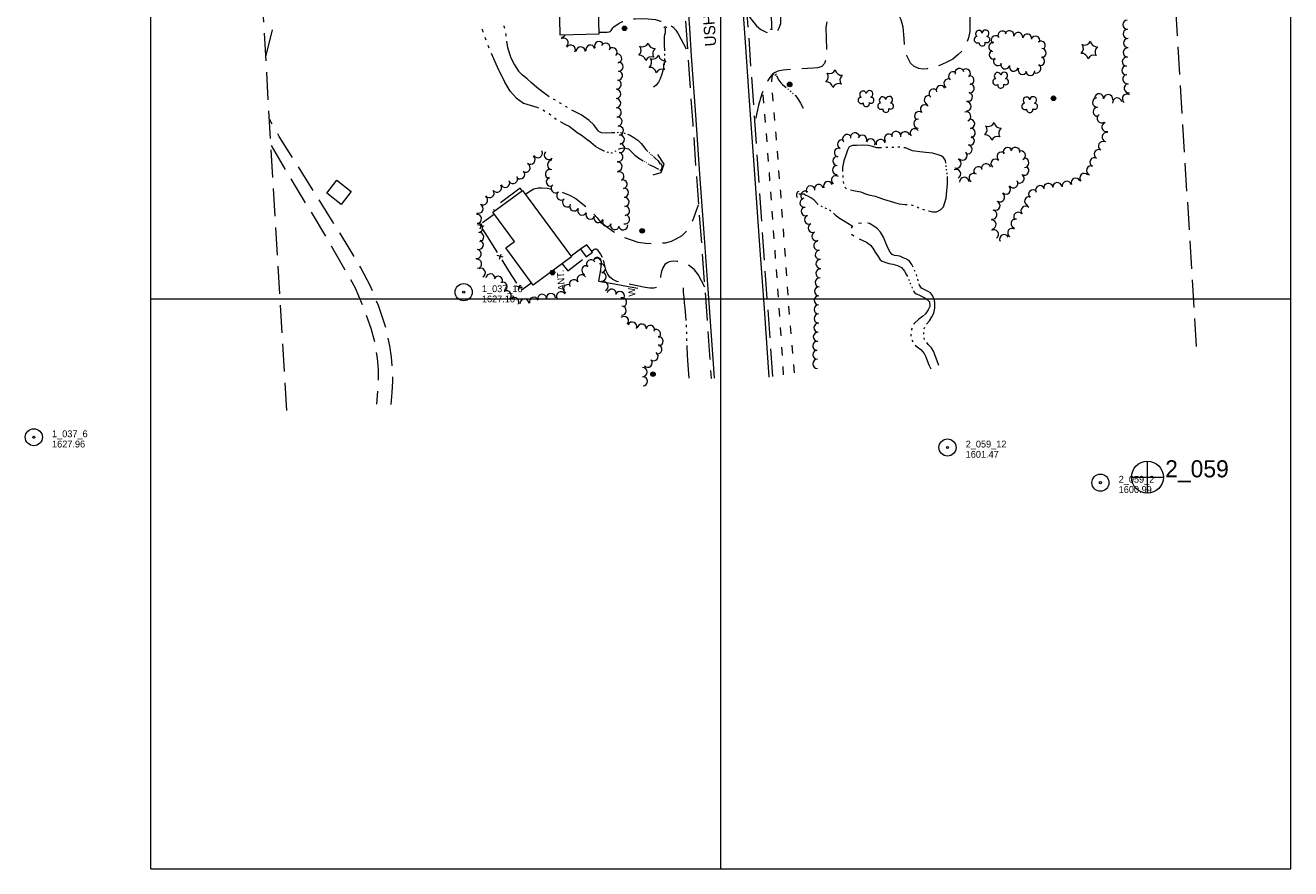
# Model space of a CAD drawing. Header units: feet. Extents: x 387890 to 389858, y 106000 to 107500.
# Tile 1 of 4: x 387890 to 389000, y 106000 to 106740. Entities that reach past the tile are written whole.
import ezdxf
from ezdxf.enums import TextEntityAlignment as Align

# ---------------------------------------------------------------- set-up
doc = ezdxf.new("R2010")
doc.units = ezdxf.units.FT
doc.header["$MEASUREMENT"] = 0
for name, pattern in [('DGN Style 3', [34.137082, 24.38363, -9.753452]), ('DGN Style 5', [17.068541, 7.315089, -9.753452]), ('DGN Style 6', [46.377664, 0.024384, -9.753452, 17.068541, -9.753452, 0.024384, -9.753452])]:
    doc.linetypes.add(name, pattern=pattern)
for name, color, linetype, lineweight in [('E_DWY', 73, 'DGN Style 3', 0), ('E_LAND_Vegetation', 21, 'Continuous', 0), ('E_MAP_GridLines', 251, 'Continuous', 0), ('E_MAP_Limits', 21, 'DGN Style 3', 0), ('E_MAP_PassPoints', 40, 'Continuous', 0), ('E_MISCPROP', 40, 'Continuous', 0), ('E_MISCPROP_HvyDash', 54, 'DGN Style 3', 13), ('E_MISCPROP_HvyLine', 54, 'Continuous', 13), ('E_MISCPROP_Railing', 40, 'Continuous', 0), ('E_PATH_Sidewalk', 73, 'DGN Style 5', 0), ('E_RDWY', 40, 'Continuous', 13), ('E_RDWY_Gravel', 40, 'DGN Style 3', 13), ('E_RDWY_Name', 221, 'Continuous', 0), ('E_WTR', 251, 'DGN Style 6', 0)]:
    doc.layers.add(name, color=color, linetype=linetype, lineweight=lineweight)
doc.styles.add('Style-IGR_FONT_0', font='IGR_FONT_0.shx')

# ---------------------------------------------------------------- blocks, each defined once
blk = doc.blocks.new('PP')
at = {"layer": 'E_MAP_PassPoints', "color": 40, "linetype": 'Continuous', "lineweight": 0}
for radius in [7.5, 0.96]:
    blk.add_circle((0, 0), radius, dxfattribs=at)
blk = doc.blocks.new('PHOTOC')
at = {"layer": 'E_MAP_Limits', "color": 73, "linetype": 'Continuous', "lineweight": 0}
for p, q in [((0.1, 14.1), (0.1, -13.8)), ((-13.8, 0), (14.1, 0))]:
    blk.add_line(p, q, dxfattribs=at)
blk.add_circle((0.2, 0), 14, dxfattribs=at)
blk = doc.blocks.new('WAL')
at = {"layer": 'E_MISCPROP_Railing', "color": 40, "linetype": 'Continuous', "lineweight": 0, "style": 'Style-IGR_FONT_0'}
blk.add_text('W', height=6, rotation=359.9999, dxfattribs=at).set_placement((-2.3, -0.3), align=Align.MIDDLE_LEFT)
blk = doc.blocks.new('CULVRT')
at = {"layer": 'E_MISCPROP_Railing', "color": 40, "linetype": 'Continuous', "lineweight": 0}
blk.add_arc((10, 7.5), 12.5, 216.8797, 323.1192, dxfattribs=at)
blk = doc.blocks.new('CULVRT_1')
at = {"layer": 'E_MISCPROP_Railing', "color": 40, "linetype": 'Continuous', "lineweight": 0}
blk.add_arc((10, 7.5), 12.5, 216.8791, 323.1187, dxfattribs=at)
blk = doc.blocks.new('CULVRT_2')
at = {"layer": 'E_MISCPROP_Railing', "color": 40, "linetype": 'Continuous', "lineweight": 0}
blk.add_arc((10, 8), 12.5, 216.881, 323.1205, dxfattribs=at)
blk = doc.blocks.new('CULVRT_3')
at = {"layer": 'E_MISCPROP_Railing', "color": 40, "linetype": 'Continuous', "lineweight": 0}
blk.add_arc((10, 8), 12.5, 216.8804, 323.1199, dxfattribs=at)
blk = doc.blocks.new('CULVRT_5')
at = {"layer": 'E_MISCPROP_Railing', "color": 40, "linetype": 'Continuous', "lineweight": 0}
blk.add_arc((10, 7.5), 12.5, 216.88023, 323.1198, dxfattribs=at)
blk = doc.blocks.new('POLE')
at = {"layer": 'E_MISCPROP', "color": 20, "linetype": 'Continuous', "lineweight": 0}
for radius in [2.02, 1.52, 1.01, 0.502]:
    blk.add_circle((0, 0), radius, dxfattribs=at)
blk = doc.blocks.new('ANT')
at = {"layer": 'E_MISCPROP', "color": 20, "linetype": 'Continuous', "lineweight": 0, "style": 'Style-IGR_FONT_0'}
blk.add_text('ANT.', height=6, rotation=359.9999, dxfattribs=at).set_placement((0.6, 2.6), align=Align.MIDDLE_LEFT)
blk = doc.blocks.new('POLE_1')
at = {"layer": 'E_MISCPROP', "color": 20, "linetype": 'Continuous', "lineweight": 0}
for radius in [2.02, 1.52, 1.01, 0.502]:
    blk.add_circle((0, 0), radius, dxfattribs=at)
blk = doc.blocks.new('PINEL')
at = {"layer": 'E_LAND_Vegetation', "color": 93, "linetype": 'Continuous', "lineweight": 0}
for centre, start, end in [((-8.1, 7.3), 275.2112, 0.9761), ((-10.4, -3.4), 335.2112, 60.9761), ((2.3, 10.7), 215.2112, 300.9761), ((10.4, 3.4), 155.2112, 240.9761), ((-2.3, -10.7), 35.2112, 120.9761), ((8.1, -7.3), 95.2112, 180.9761)]:
    blk.add_arc(centre, 5.72, start, end, dxfattribs=at)
blk = doc.blocks.new('TREE')
at = {"layer": 'E_LAND_Vegetation', "color": 93, "linetype": 'Continuous', "lineweight": 0}
for centre, radius, start, end in [((-4.5, 0.2), 2.78, 78.0715, 279.0825), ((-1.5, 4.3), 2.78, 1.3945, 209.1674), ((3.6, 2.4), 2.97, 278.4236, 139.6574), ((-2, -4.2), 2.61, 140.7796, 358.7122), ((3.5, -3.4), 2.97, 196.0744, 79.0477)]:
    blk.add_arc(centre, radius, start, end, dxfattribs=at)

msp = doc.modelspace()

# ---------------------------------------------------------------- linework, layer by layer
at = {"layer": 'E_DWY', "color": 51, "linetype": 'DGN Style 3', "lineweight": 0, "flags": 128}
for points in [[(388573.7, 106841.3), (388575, 106834.2), (388576.9, 106829.6), (388578.7, 106827.8), (388581.8, 106826.6), (388586.5, 106825.5), (388609.7, 106824.9), (388643.9, 106825.2), (388662.6, 106824.8), (388677.5, 106822.3), (388684.3, 106819.7), (388689.9, 106816.9), (388693.6, 106813.4), (388698.4, 106808.4), (388702.8, 106804.8), (388708.9, 106799.4), (388712.3, 106794.3), (388714, 106790.5), (388715.1, 106784), (388715.7, 106778.1), (388716.1, 106772.3), (388717.4, 106765.6), (388718.1, 106755.5), (388718.5, 106746.2), (388718.6, 106734.6), (388717.3, 106729.1), (388715.5, 106724.3), (388712.5, 106718.3), (388708.1, 106714), (388703.5, 106710.2), (388699, 106707.9), (388693.5, 106705.4), (388687.7, 106703.3), (388681.2, 106702), (388676.9, 106701.7), (388673.8, 106702.1), (388669.7, 106704), (388666.5, 106706.7), (388663.5, 106712.7), (388661.6, 106719.9), (388660.8, 106728.6), (388660.1, 106738.4), (388658.3, 106744.9), (388655.8, 106749.9), (388651.3, 106754.5), (388645.9, 106757.5), (388637.7, 106759.4), (388628.4, 106760.3), (388621.8, 106760.7), (388614.7, 106760.5), (388607.9, 106759.8), (388602.9, 106758.1), (388598.4, 106755.3), (388595.4, 106751.3), (388593.2, 106744.9), (388592.3, 106738.1), (388592.4, 106728.9), (388592.7, 106719.3), (388592.6, 106711), (388591.1, 106706.5), (388588.7, 106703.8), (388585.2, 106702.6), (388581, 106702.3), (388566.5, 106701.5), (388554.9, 106700.7), (388550, 106699.7), (388547.8, 106698.7), (388545.4, 106697.2), (388543.1, 106694.3), (388541.4, 106691.5), (388536.1, 106680), (388533, 106670.1), (388531.3, 106661.7), (388530.1, 106651.7)], [(388523.3, 106750), (388526.4, 106745.8), (388531.4, 106739.5), (388535.1, 106736.5), (388540, 106734.1), (388542.5, 106733.4), (388545.6, 106733.3), (388548.2, 106734.2), (388550.1, 106735.6), (388551.4, 106737.7), (388552.6, 106741.5), (388552.8, 106744.6), (388552.6, 106754), (388551.7, 106775.7), (388551, 106787.6), (388549.4, 106793.6), (388547.8, 106796.2), (388545.3, 106798.3), (388543.2, 106799.5), (388540.5, 106799.9), (388538.1, 106799.5), (388535.6, 106798.4), (388533.8, 106797.2), (388531.5, 106795.2), (388529.6, 106792.5), (388521.1, 106781)], [(388393, 106734), (388400.3, 106734.1), (388402, 106734.3), (388402.9, 106734.7), (388403.8, 106735.4), (388404.5, 106736.5), (388405.4, 106737.8), (388406.3, 106738.8), (388407.5, 106739.7), (388408.8, 106740.6), (388410.9, 106741.8), (388413.8, 106743.3), (388416.9, 106744.5), (388421.1, 106745.3), (388425.2, 106745.8), (388430.9, 106745.9), (388436.3, 106745.7), (388442.7, 106745), (388447.3, 106743.8), (388451.3, 106742.3), (388455.3, 106740.6), (388458.2, 106738.5), (388460.6, 106735.7), (388462.8, 106732.5), (388470.9, 106717.5)], [(388100.9, 106712.5), (388107.1, 106737.7), (388099.3, 106739.7)], [(388210.8, 106407.3), (388211.9, 106417.9), (388212.4, 106427.8), (388212, 106438.2), (388211.3, 106448.9), (388209.7, 106458.9), (388206.3, 106474.7), (388199.7, 106494.3), (388192.4, 106511.8), (388184.2, 106527.3), (388171.3, 106549), (388156.3, 106573.2), (388143.1, 106594.4), (388123.1, 106625.8), (388112.6, 106642.5), (388104.1, 106657.7)], [(388105.5, 106634.5), (388125.8, 106600.5), (388154, 106553.7), (388170, 106526.2), (388178.9, 106510.2), (388186.3, 106492.7), (388193.1, 106474.2), (388196.9, 106459.6), (388198.5, 106448), (388199.4, 106438.1), (388199.6, 106426.7), (388198.1, 106407.7)], [(388328.7, 106591.8), (388332.5, 106594.4), (388336, 106596.5), (388339.7, 106597.4), (388343.1, 106597.5), (388348, 106597), (388354.2, 106595.7), (388360.6, 106593.6), (388367.3, 106591), (388373, 106588), (388379, 106583.2), (388383.7, 106579.3), (388388, 106575), (388391.6, 106571), (388394.9, 106567.1), (388398.6, 106564.5), (388405.2, 106559.5), (388415, 106554.1), (388421.3, 106551.7), (388427.4, 106549.8), (388434.4, 106548.8), (388439.1, 106548.6), (388444.7, 106548.7), (388451.5, 106549.3), (388456.7, 106550.5), (388461, 106552.6), (388466.2, 106555.7), (388469.6, 106559.1), (388473.7, 106565.2), (388475.4, 106568.8), (388480.5, 106582.6)], [(388396.3, 106536.2), (388394.4, 106539.5), (388392.5, 106542.5), (388391.4, 106543.2), (388390.6, 106543.7), (388389.8, 106543.7), (388388.9, 106543.2), (388386.9, 106541.5)], [(388486, 106510.3), (388480.1, 106521.3), (388477.1, 106525.4), (388472.4, 106529.2), (388468.8, 106530.8), (388465, 106532.1), (388461.6, 106532.9), (388458.4, 106533.1), (388454.7, 106532.6), (388452.9, 106531.6), (388451.1, 106530.1), (388449.3, 106527.3), (388448.1, 106524.1), (388447.3, 106519.8), (388446.6, 106515.3), (388445.8, 106512.5), (388444.1, 106510.3), (388441.4, 106509.3), (388437.7, 106509.3), (388433.8, 106509.9), (388409, 106515.3), (388405.3, 106516.9), (388402.6, 106519), (388401, 106521.6), (388399.6, 106524.6), (388398.5, 106528.1), (388397.6, 106531.6), (388397, 106534.2), (388396.3, 106536.2)]]:
    msp.add_lwpolyline(points, dxfattribs=at)
at = {"layer": 'E_LAND_Vegetation', "color": 93, "linetype": 'Continuous', "lineweight": 0}
for centre, radius, start, end in [((388856.7, 106740.6), 4.02, 91.1648, 271.1495), ((388747.1, 106731.1), 3.95, 28.5287, 208.5134), ((388753.3, 106731.4), 3.95, 349.0318, 169.0165), ((388761, 106729.9), 3.95, 349.0318, 169.0165), ((388857, 106732.6), 4.02, 93.4351, 273.4197), ((388362.3, 106724.8), 4, 305.0023, 124.987), ((388360, 106733.6), 4, 272.5228, 330.2817), ((388368.5, 106718.7), 4, 329.2523, 149.237), ((388385.6, 106718.7), 4, 15.5946, 195.5793), ((388393.3, 106721.8), 4, 24.1251, 204.1098), ((388399, 106720.4), 4, 333.0952, 153.0799), ((388739, 106721), 3.95, 79.7269, 259.7116), ((388741.1, 106727), 3.95, 46.4465, 226.4312), ((388768.9, 106728.5), 3.95, 350.4824, 170.4671), ((388776.1, 106726.7), 3.95, 338.2932, 158.2779), ((388780.7, 106722.3), 3.95, 304.5356, 124.5203), ((388857.3, 106724.5), 4.02, 89.8017, 269.7864), ((388377.2, 106717.1), 4, 357.6786, 177.6633), ((388405.1, 106716.4), 4, 313.4401, 133.4248), ((388409.2, 106711), 4, 283.8401, 103.8248), ((388739.5, 106714.3), 3.95, 113.7818, 293.7665), ((388743.2, 106708.7), 3.95, 140.7567, 320.7414), ((388780.2, 106708.7), 3.95, 250.1453, 70.13), ((388781.5, 106715.7), 3.95, 269.2192, 89.2039), ((388856.3, 106708.2), 4.02, 83.6137, 263.5984), ((388857.1, 106716.2), 4.02, 84.5318, 264.5165), ((388409.9, 106695.9), 4, 262.322, 82.3067), ((388410.3, 106703.7), 4, 269.5158, 89.5004), ((388709.4, 106698.2), 3.98, 13.567, 193.5517), ((388715.1, 106697.8), 3.98, 310.0006, 129.9853), ((388749.5, 106705.8), 3.95, 164.8751, 344.8598), ((388757.1, 106703.7), 3.95, 164.0909, 344.0755), ((388764.8, 106700.9), 3.95, 155.4566, 335.4413), ((388771.6, 106700), 3.95, 181.3502, 1.3349), ((388776.9, 106702.1), 3.95, 238.3685, 58.3532), ((388855.8, 106700.5), 4.02, 91.022, 271.0067), ((388408.8, 106688.1), 4, 260.9278, 80.9125), ((388699.7, 106689.1), 3.98, 62.2723, 242.257), ((388703.8, 106695.3), 3.98, 50.7061, 230.6908), ((388718.2, 106692), 3.98, 277.7257, 97.7103), ((388718.4, 106684.7), 3.98, 261.838, 81.8227), ((388856.7, 106692.8), 4.02, 98.6206, 278.6053), ((388857.9, 106684.8), 4.02, 98.6206, 278.6053), ((388408.3, 106679.9), 4, 267.9518, 87.9365), ((388682.5, 106674.4), 3.98, 73.0821, 253.0668), ((388686.7, 106680.2), 3.98, 52.5862, 232.5709), ((388693, 106683.2), 3.98, 24.0628, 204.0475), ((388716.8, 106677.3), 3.98, 253.7272, 73.7119), ((388831.9, 106676), 4.02, 354.2658, 174.2505), ((388839.9, 106675.2), 4.02, 354.2658, 174.2505), ((388856.3, 106675.7), 4.02, 54.1564, 234.1411), ((388408.3, 106671.7), 4, 272.5328, 92.5174), ((388408.8, 106663.6), 4, 274.9437, 94.9284), ((388679.1, 106666.3), 3.98, 46.4469, 226.4315), ((388715.7, 106668.9), 3.98, 267.7125, 87.6972), ((388830.1, 106672.3), 4.02, 94.527, 274.5117), ((388830.7, 106664.2), 4.02, 94.527, 274.5117), ((388847.8, 106672.3), 4.02, 8.3495, 188.3342), ((388409.5, 106655.6), 4, 277.9378, 97.9225), ((388673.3, 106653.8), 3.98, 87.6617, 267.6463), ((388674, 106660.4), 3.98, 51.0274, 231.0121), ((388715.5, 106660.1), 3.98, 289.8776, 109.8623), ((388718.8, 106653.6), 3.98, 273.7856, 93.7703), ((388834.2, 106658.4), 4.02, 125.0989, 305.0836), ((388410.6, 106647.6), 4, 277.9378, 97.9225), ((388610.9, 106640.3), 3.98, 37.5161, 217.5008), ((388617.7, 106641.7), 3.98, 8.9856, 188.9703), ((388647.5, 106640.6), 3.98, 40.2166, 220.2013), ((388653.9, 106643), 3.98, 12.8302, 192.8149), ((388661.7, 106642.8), 3.98, 10.4988, 190.4835), ((388670.1, 106645.4), 3.98, 37.6544, 217.6391), ((388719.3, 106645.7), 3.98, 273.7856, 93.7703), ((388838.3, 106650.8), 4.02, 106.5592, 286.5439), ((388838.5, 106642), 4.02, 77.0678, 257.0525), ((388411.6, 106632.3), 4, 261.4283, 81.4129), ((388411.5, 106639.8), 4, 274.1645, 94.1492), ((388606.3, 106635.6), 3.98, 68.2997, 248.2844), ((388624.1, 106639.6), 3.98, 336.4674, 156.4521), ((388631.5, 106636.4), 3.98, 338.5677, 158.5524), ((388640.3, 106636), 3.98, 10.3785, 190.3631), ((388716.5, 106631.2), 4.02, 252.8697, 72.8544), ((388718.5, 106638.8), 3.98, 249.4106, 69.3953), ((388751.7, 106628.8), 4.02, 20.6103, 200.595), ((388758.4, 106629), 4.02, 350.257, 170.2417), ((388835.3, 106634.1), 4.02, 62.6474, 242.632), ((388333.1, 106622.1), 4, 231.4657, 51.4503), ((388339.6, 106627.8), 4, 209.9388, 29.9235), ((388349.2, 106626.2), 4, 135.615, 315.5997), ((388410.3, 106624.6), 4, 257.5267, 77.5114), ((388602.3, 106621), 3.98, 87.7625, 267.7472), ((388603.6, 106628.4), 3.98, 76.8836, 256.8683), ((388706.8, 106618.8), 4.02, 247.9908, 67.9755), ((388712.1, 106625.8), 4.02, 224.8616, 44.8463), ((388741.1, 106618.6), 4.02, 47.5231, 227.5078), ((388746.4, 106624.8), 4.02, 52.0447, 232.0294), ((388763.3, 106625.8), 4.02, 294.8544, 114.839), ((388766.4, 106619.4), 4.02, 269.4547, 89.4394), ((388827.8, 106619.9), 4.02, 61.3407, 241.3254), ((388831.6, 106627), 4.02, 62.5701, 242.5548), ((388324.1, 106609.2), 4, 225.5565, 45.5412), ((388328.8, 106615.1), 4, 239.4703, 59.455), ((388350.1, 106609.5), 4, 81.2133, 261.198), ((388351.9, 106617.6), 4, 89.512, 269.4967), ((388409.5, 106616.1), 4, 276.6142, 96.5989), ((388411.1, 106607.5), 4, 297.3857, 117.3703), ((388602, 106613.1), 3.98, 90.3218, 270.3064), ((388706.5, 106609.6), 4.02, 296.8262, 116.8109), ((388726.1, 106612), 4.02, 34.0366, 214.0212), ((388732.8, 106614.6), 4.02, 13.5907, 193.5754), ((388766.3, 106612.5), 4.02, 239.5059, 59.4906), ((388824.9, 106612.7), 4.02, 69.3277, 249.3123), ((388303.7, 106597.5), 4, 214.9283, 34.913), ((388310.9, 106601.7), 4, 205.8766, 25.8613), ((388317.9, 106605.2), 4, 211.3786, 31.3633), ((388350.9, 106602.8), 4, 108.8427, 288.8274), ((388355.2, 106597), 4, 129.5982, 309.5829), ((388413.9, 106600.6), 4, 283.6396, 103.6243), ((388586.1, 106596.4), 3.98, 12.6971, 192.6818), ((388594, 106598.9), 3.98, 21.9731, 201.9578), ((388601, 106604.2), 3.98, 55.9924, 235.9771), ((388713.6, 106602.7), 4.02, 2.5232, 182.5078), ((388722, 106606.2), 4.02, 55.9924, 235.9771), ((388756.6, 106601.5), 4.02, 213.4923, 33.4769), ((388762.2, 106605.6), 4.02, 239.5059, 59.4906), ((388780.2, 106595.4), 4.02, 25.7236, 205.7083), ((388787.4, 106597.4), 4.02, 11.0575, 191.0422), ((388795.2, 106598.1), 4.02, 5.4856, 185.4703), ((388803.5, 106599.2), 4.02, 13.1479, 193.1326), ((388811.3, 106602), 4.02, 22.0831, 202.0678), ((388818.9, 106606.1), 4.02, 41.9968, 221.9814), ((388291.4, 106586.5), 4, 237.2549, 57.2396), ((388297.2, 106592.8), 4, 217.4291, 37.4138), ((388360.1, 106590.7), 4, 127.8408, 307.8255), ((388415.1, 106593.2), 4, 272.5328, 92.5175), ((388415.6, 106585.1), 4, 274.8455, 94.8302), ((388574.1, 106590.6), 3.98, 56.2645, 236.2492), ((388578.9, 106595.2), 3.98, 26.7564, 206.7411), ((388745.1, 106589.2), 4.02, 237.5365, 57.5211), ((388750.2, 106595.9), 4.02, 227.518, 47.5026), ((388770.6, 106585.7), 4.02, 71.3306, 251.3153), ((388774, 106591.8), 4.02, 45.035, 225.0196), ((388287.6, 106579.1), 4, 245.9576, 65.9423), ((388365.2, 106584.7), 4, 130.4962, 310.4809), ((388371.5, 106581.1), 4, 152.1434, 332.1281), ((388378.5, 106577.4), 4, 153.8223, 333.8069), ((388416.1, 106577.3), 4, 271.7194, 91.7041), ((388573.4, 106584.3), 3.98, 98.5348, 278.5195), ((388574.6, 106576.8), 3.98, 110.961, 290.9457), ((388738.3, 106573.8), 4.02, 261.838, 81.8227), ((388741, 106581.8), 4.02, 249.9082, 69.8929), ((388767.4, 106577.3), 4.02, 43.1324, 223.1171), ((388286.1, 106570.2), 4, 277.141, 97.1257), ((388385.6, 106574), 4, 158.0796, 338.0643), ((388392.8, 106570.9), 4, 161.2742, 341.2589), ((388400.4, 106567.6), 4, 151.7243, 331.7089), ((388416, 106569.8), 4, 257.1524, 77.137), ((388577.4, 106569.4), 3.98, 110.961, 290.9457), ((388737.6, 106565.3), 4.02, 276.5422, 96.5269), ((388758.6, 106566.1), 4.02, 78.4885, 258.4731), ((388761.1, 106572), 4.02, 38.852, 218.8367), ((388287.1, 106562.1), 4, 279.8689, 99.8536), ((388288.2, 106554.4), 4, 275.1671, 95.1518), ((388407.3, 106564.7), 4, 164.0907, 344.0754), ((388414.4, 106564.5), 4, 187.1607, 7.1454), ((388580.6, 106562.2), 3.98, 114.5257, 294.5104), ((388583.9, 106555), 3.98, 114.5257, 294.5104), ((388739.7, 106556.7), 4.02, 302.9906, 122.9752), ((388748.7, 106552.4), 4.02, 27.8744, 207.859), ((388755.7, 106557.9), 4.02, 58.0818, 238.0665), ((388287.8, 106547.4), 4, 251.2742, 71.2589), ((388585.6, 106546.7), 3.98, 99.4242, 279.4089), ((388285.9, 106539.4), 4, 258.771, 78.7557), ((388286.3, 106530.8), 4, 276.4649, 96.4495), ((388386.2, 106530.4), 4, 33.7082, 213.6929), ((388391.5, 106531.6), 4, 331.5521, 151.5368), ((388586.9, 106538.8), 3.98, 99.4242, 279.4089), ((388587.5, 106530.6), 3.98, 91.2917, 271.2764), ((388289.6, 106522.9), 4, 295.9856, 115.9702), ((388298, 106518), 4, 355.4027, 175.3873), ((388382.1, 106525.1), 4, 64.2865, 244.2712), ((388394.8, 106526.8), 4, 287.1519, 107.1365), ((388395.4, 106519.4), 4, 270.9327, 90.9174), ((388587.5, 106522.4), 3.98, 84.4793, 264.464), ((388304.7, 106515.8), 4, 333.0454, 153.0301), ((388308.7, 106510.7), 4, 293.3297, 113.3144), ((388366, 106508.6), 4, 61.5621, 241.5468), ((388371.2, 106512.8), 4, 30.8831, 210.8678), ((388378, 106517.1), 4, 33.4865, 213.4711), ((388397.3, 106511), 4, 292.9388, 112.9235), ((388586.8, 106514.4), 3.98, 84.4793, 264.464), ((388312.3, 106503.2), 4, 301.7279, 121.7126), ((388318.9, 106497.3), 4, 332.591, 152.5757), ((388327.8, 106496), 4, 3.8593, 183.844), ((388336.1, 106497.5), 4, 18.6378, 198.6225), ((388343.3, 106500.1), 4, 7.8815, 187.8661), ((388351.1, 106500.8), 4, 2.5227, 182.5074), ((388359.9, 106502.2), 4, 32.0594, 212.0441), ((388404.4, 106504.5), 4, 350.5474, 170.5321), ((388411.6, 106502.4), 4, 339.3303, 159.315), ((388413.5, 106497), 4, 285.7707, 105.7554), ((388586, 106498.7), 3.98, 88.2893, 268.274), ((388586.2, 106506.6), 3.98, 88.2893, 268.274), ((388413.1, 106489.7), 4, 266.72, 86.7047), ((388585.8, 106490.8), 3.98, 89.7402, 269.7249), ((388415.2, 106480.6), 4, 313.1269, 133.1116), ((388422.4, 106475.7), 4, 336.41, 156.3946), ((388430.8, 106473.9), 4, 355.718, 175.7027), ((388585.7, 106474.7), 3.98, 86.3458, 266.3305), ((388585.8, 106482.8), 3.98, 89.7402, 269.7249), ((388438.2, 106472.7), 4, 343.7702, 163.7549), ((388443.3, 106469.2), 4, 305.3197, 125.3043), ((388445.4, 106462.9), 4, 276.0283, 96.013), ((388585.2, 106466.7), 3.98, 86.3458, 266.3305), ((388444.5, 106455.7), 4, 257.5938, 77.5785), ((388584.7, 106458.8), 3.98, 86.3458, 266.3305), ((388436, 106444), 4, 221.5175, 41.5022), ((388441, 106449.7), 4, 231.6133, 51.598), ((388584.7, 106451), 3.98, 90.1492, 270.1339), ((388584.8, 106443), 3.98, 90.1492, 270.1339), ((388431.5, 106435.7), 4, 271.7307, 91.7154), ((388431.8, 106427.7), 4, 271.7307, 91.7154)]:
    msp.add_arc(centre, radius, start, end, dxfattribs=at)
at = {"layer": 'E_MAP_GridLines', "color": 161, "linetype": 'Continuous', "lineweight": 0}
for p, q in [((388000, 106000), (388000, 107500)), ((388500, 106000), (388500, 107500)), ((389000, 106000), (389000, 107500)), ((388000, 106500), (389000, 106500)), ((388000, 106000), (389000, 106000))]:
    msp.add_line(p, q, dxfattribs=at)
at = {"layer": 'E_MAP_Limits', "color": 73, "linetype": 'DGN Style 3', "lineweight": 0, "flags": 128}
for points in [[(388917.3, 106458.3), (388876.2, 107135.8)], [(388119.3, 106402.1), (388082.2, 107027.5)]]:
    msp.add_lwpolyline(points, dxfattribs=at)
at = {"layer": 'E_MISCPROP_HvyDash', "color": 241, "linetype": 'DGN Style 3', "lineweight": 13, "flags": 128}
for points in [[(388325.8, 106594.9), (388324.1, 106597.1), (388299.9, 106579.4), (388301.8, 106577.2)], [(388360.8, 106530.7), (388365.8, 106524.5), (388382, 106536.9)], [(388377.1, 106543.6), (388368.9, 106537.4)]]:
    msp.add_lwpolyline(points, dxfattribs=at)
at = {"layer": 'E_MISCPROP_HvyLine', "color": 241, "linetype": 'Continuous', "lineweight": 13, "flags": 128}
for points in [[(388393, 106732.2), (388359.1, 106731.5), (388358.5, 106760.3), (388378.9, 106760.7), (388379, 106755.1), (388392.5, 106755.4)], [(388167, 106582.9), (388154.4, 106592.7), (388163.2, 106604.1), (388175.8, 106594.3)], [(388326.2, 106595.2), (388369.2, 106536.9), (388335.6, 106512.1), (388311.5, 106544.7), (388319.2, 106550.4), (388300.2, 106576)], [(388387.4, 106540.9), (388382.5, 106547.5), (388377.1, 106543.6), (388382, 106536.9)]]:
    msp.add_lwpolyline(points, close=True, dxfattribs=at)
at = {"layer": 'E_MISCPROP_Railing', "color": 40, "linetype": 'Continuous', "lineweight": 0}
for p, q in [((388289.1, 106561.6), (388290.5, 106566.2)), ((388292.4, 106563.4), (388287, 106565)), ((388309.2, 106536.5), (388303.8, 106538.1)), ((388305.9, 106534.7), (388307.3, 106539.3)), ((388326, 106509.6), (388320.6, 106511.2)), ((388322.7, 106507.8), (388324.1, 106512.4))]:
    msp.add_line(p, q, dxfattribs=at)
at = {"layer": 'E_MISCPROP_Railing', "color": 40, "linetype": 'Continuous', "lineweight": 13, "flags": 128}
for points in [[(388440.6, 106608.7), (388447.7, 106610.8), (388450.3, 106618.2), (388444.9, 106626.8)], [(388388.9, 106535.5), (388389.9, 106536.1), (388390.9, 106536.5), (388391.8, 106536.6), (388392.3, 106536.5), (388392.9, 106536.3), (388393.7, 106535.8), (388394.1, 106535.3), (388394.5, 106534.6), (388394.9, 106533.4), (388395.1, 106531.6), (388395.1, 106530.5), (388394.9, 106528.5), (388394.4, 106525.4), (388392.8, 106515.6), (388406.7, 106513.1), (388420.5, 106510.6), (388427.2, 106509.4)]]:
    msp.add_lwpolyline(points, dxfattribs=at)
at = {"layer": 'E_MISCPROP_Railing', "color": 40, "linetype": 'Continuous', "lineweight": 0, "flags": 128}
for points in [[(388291, 106566.9), (388301.4, 106574.5)], [(388297.4, 106551.6), (388291.4, 106561.2)], [(388304.2, 106540.6), (388297.4, 106551.6)], [(388314.2, 106524.7), (388308.2, 106534.3)], [(388321, 106513.8), (388314.2, 106524.7)], [(388334.2, 106514), (388325, 106507.4), (388325, 106507.4)]]:
    msp.add_lwpolyline(points, dxfattribs=at)
at = {"layer": 'E_PATH_Sidewalk', "color": 51, "linetype": 'DGN Style 5', "lineweight": 0, "flags": 128}
for points in [[(388546, 106697.5), (388544.9, 106694.7), (388544.5, 106690.1), (388544.7, 106684.3), (388548.3, 106644.3), (388552.3, 106593.8), (388555, 106556.6), (388559.2, 106497.9), (388564.4, 106434.8)], [(388555.2, 106433.4), (388553, 106467.1), (388549.9, 106511.4), (388546.1, 106564.4), (388542.4, 106614.8), (388537.1, 106682.1)]]:
    msp.add_lwpolyline(points, dxfattribs=at)
at = {"layer": 'E_RDWY', "color": 21, "linetype": 'Continuous', "lineweight": 13, "flags": 128}
for points in [[(388454.2, 106992), (388457.9, 106941.7), (388459.6, 106917.2), (388463.6, 106860.5), (388467.2, 106811.1), (388470.8, 106760.9), (388472.5, 106737.4), (388474.1, 106712.9), (388477.8, 106661.5), (388481.4, 106609.4), (388485.2, 106557.7), (388488.7, 106508.4), (388492.8, 106451.4), (388494.3, 106430.3)], [(388542.6, 106431.4), (388538.3, 106491.5), (388534.7, 106542.6), (388529.9, 106609.5), (388525.3, 106673.8), (388522.2, 106716.9), (388517.5, 106783), (388513.3, 106841.1), (388507.2, 106925.8), (388502.3, 106994.2)]]:
    msp.add_lwpolyline(points, dxfattribs=at)
at = {"layer": 'E_RDWY_Gravel', "color": 21, "linetype": 'DGN Style 3', "lineweight": 13, "flags": 128}
for points in [[(388545.8, 106431.9), (388539.2, 106520.8), (388534, 106596.4), (388529, 106668.8), (388522.7, 106758.9), (388517.6, 106830.7), (388513.8, 106884.1), (388510.1, 106934.2), (388505.9, 106992.3), (388503.3, 107027), (388501.1, 107060.7)], [(388447.4, 107050.1), (388450.3, 107008.6), (388454.1, 106952.7), (388456.9, 106917.6), (388462.7, 106835.7), (388464.5, 106810.4), (388471.2, 106712.7), (388475.5, 106653), (388479.2, 106599.1), (388486.1, 106508.4), (388491.5, 106430)]]:
    msp.add_lwpolyline(points, dxfattribs=at)
at = {"layer": 'E_WTR', "color": 161, "linetype": 'Continuous', "lineweight": 0, "flags": 128}
for points in [[(388543.4, 106756.3), (388543.5, 106755.8), (388543.8, 106750.2), (388544.1, 106745.6), (388544.4, 106742.1), (388544.6, 106737.5)], [(388291.7, 106734.1), (388291, 106736.6)], [(388309.8, 106739.7), (388309.8, 106739.4), (388310.3, 106737.4)], [(388311.2, 106732.9), (388311.5, 106731.8), (388311.6, 106730.6)], [(388451.2, 106737.4), (388451.2, 106733.5), (388450.7, 106731.8), (388450.3, 106730.2), (388450.3, 106728), (388450.3, 106725.8), (388450.4, 106722.6), (388450.6, 106718.3), (388450.6, 106717.6)], [(388294.3, 106727), (388293.4, 106729.3)], [(388297, 106719.9), (388296.1, 106722.2)], [(388312.1, 106726), (388312.8, 106720.6), (388315.8, 106711.4), (388319, 106705.3), (388322.5, 106699.9), (388326.1, 106696.3)], [(388315.2, 106682.3), (388310.6, 106690.2), (388304.1, 106703.4), (388298.9, 106715.2)], [(388450.7, 106714.9), (388450.7, 106714.1), (388450.7, 106713.5)], [(388450.8, 106710.8), (388450.8, 106710), (388450.7, 106709.4)], [(388449.7, 106702.6), (388449.7, 106702.6), (388449.2, 106700.1), (388448.4, 106697.3), (388446.9, 106693.1), (388445.5, 106690.1), (388443.3, 106687.6), (388441.9, 106686.3), (388440.8, 106685.7)], [(388450.5, 106706.7), (388450.5, 106705.9), (388450.3, 106705.3)], [(388349.5, 106677.2), (388344, 106681.3), (388338.6, 106685.5), (388334.1, 106689.7), (388330.3, 106693.1), (388326.1, 106696.3)], [(388548.8, 106696.1), (388549.8, 106694), (388550.9, 106691.8), (388552.6, 106689.7), (388554.3, 106688.2), (388557.3, 106685.6)], [(388315.2, 106682.3), (388320.6, 106676.3), (388326.9, 106671.7), (388332.7, 106669.9), (388338.7, 106668.2), (388340.2, 106667.5)], [(388558.8, 106684.4), (388559.5, 106683.8), (388559.5, 106683.8)], [(388560.8, 106682.5), (388561.5, 106681.8)], [(388562.9, 106680.5), (388563.6, 106680)], [(388565.1, 106678.8), (388565.7, 106678.4), (388568.2, 106674.6), (388570, 106671.6), (388572.4, 106667.4)], [(388355, 106674.3), (388354.6, 106674.6), (388353.2, 106675.3)], [(388360.4, 106671), (388358.6, 106672.1)], [(388365.7, 106667.8), (388363.9, 106668.8)], [(388344, 106665.8), (388344.5, 106665.6), (388345.8, 106664.8)], [(388349.2, 106662.6), (388349.8, 106662.3), (388350.9, 106661.4)], [(388354.1, 106658.8), (388354.9, 106658.1), (388355.7, 106657.6)], [(388359.3, 106655.5), (388360, 106655.1), (388363.8, 106653.1), (388367, 106651.6), (388370.7, 106648.7), (388374, 106645.9), (388377.7, 106643.8), (388380.2, 106641.8), (388383.9, 106638.9)], [(388392.7, 106647.2), (388388.7, 106652.8), (388384.5, 106656.4), (388377.6, 106661.4), (388369.4, 106665.7)], [(388392.7, 106647.2), (388395.1, 106646), (388399.6, 106645.8), (388404.4, 106645.9), (388407.2, 106646)], [(388409.2, 106646.1), (388410.2, 106646.2)], [(388412.2, 106645.9), (388413.3, 106645.7)], [(388415.3, 106645.4), (388415.6, 106645.3), (388416.2, 106645.1)], [(388418.2, 106644.5), (388420, 106643.9), (388423.9, 106641.7), (388427.2, 106639.2), (388430.2, 106636.2)], [(388398.1, 106629.5), (388397.7, 106629.7), (388394.3, 106631.3), (388390.2, 106633.8), (388388.1, 106635.5), (388383.9, 106638.9)], [(388430.2, 106636.2), (388434.3, 106631), (388436, 106629.4)], [(388615.6, 106634.6), (388612.7, 106633.5), (388611.2, 106630.6), (388609.8, 106626.2), (388608.1, 106621), (388606.8, 106615.2), (388606.9, 106611.8)], [(388641.1, 106632.4), (388636.8, 106632.5), (388633, 106633.6), (388629.6, 106634.7), (388624.5, 106635), (388619.3, 106634.6), (388615.7, 106634.7), (388615.6, 106634.6)], [(388646.5, 106632.8), (388645.7, 106632.9), (388644.7, 106632.7)], [(388651.8, 106632.9), (388650, 106632.8)], [(388657.1, 106633.2), (388655.4, 106633.1)], [(388401.4, 106628.3), (388401.3, 106628.3), (388400.3, 106628.7)], [(388405, 106628.1), (388404.8, 106628), (388403.8, 106628.1)], [(388408.1, 106629.7), (388408.1, 106629.7), (388407.1, 106629.2)], [(388424.7, 106626.1), (388419.3, 106631.4), (388415.3, 106632.3), (388411.4, 106631.8), (388410.1, 106631)], [(388424.7, 106626.1), (388428.1, 106623.6), (388432, 106621.2)], [(388436.9, 106628.5), (388437.4, 106628.1)], [(388438.3, 106627.3), (388438.7, 106626.8)], [(388439.6, 106626), (388440.1, 106625.6)], [(388441.1, 106624.8), (388442.6, 106623.5), (388445, 106621), (388445.9, 106619.7), (388446.9, 106618.1)], [(388685.9, 106627.8), (388679.8, 106628.5), (388674.6, 106628.9), (388670.4, 106629.7), (388668.3, 106629.8), (388662.2, 106632.4), (388660.7, 106632.6)], [(388697.6, 106619.2), (388697.1, 106621.5), (388695.5, 106624.1), (388693.3, 106625.6), (388689.8, 106626.7), (388685.9, 106627.8)], [(388433, 106620.5), (388433.3, 106620.3), (388433.5, 106620.2)], [(388434.5, 106619.6), (388435, 106619.3)], [(388436.1, 106618.6), (388436.6, 106618.3)], [(388437.6, 106617.7), (388437.7, 106617.7), (388441.7, 106615.9), (388444.2, 106614.4), (388445.4, 106613.7)], [(388697.8, 106616), (388697.8, 106617.1)], [(388698.2, 106612.8), (388698.1, 106613.8)], [(388698.7, 106609.5), (388698.6, 106610.6)], [(388607.1, 106608.2), (388607.1, 106606.4)], [(388607.4, 106602.9), (388607.8, 106601.1)], [(388698, 106591.6), (388699, 106600.9), (388699, 106606.9), (388699, 106607.4)], [(388585.6, 106582.8), (388585.3, 106583), (388581.8, 106586.9), (388579, 106588.8), (388576.3, 106590), (388574.3, 106591.1), (388572.8, 106591.8), (388571.4, 106591.8), (388569.4, 106591.8), (388568.4, 106591.9)], [(388609, 106597.9), (388610.3, 106596.7)], [(388613.7, 106595.8), (388616.3, 106595.2), (388622.9, 106593.8), (388627, 106592.3), (388629.8, 106591.3), (388635.5, 106590), (388638.6, 106589)], [(388638.6, 106589), (388640.9, 106588.2), (388644.4, 106587), (388647.9, 106585.9), (388652.5, 106584.7), (388656.5, 106583.3), (388661.9, 106582.8), (388663.6, 106582.7)], [(388682.2, 106577.2), (388685.7, 106576.5), (388689.2, 106576.5), (388692.9, 106578), (388695.3, 106580.8), (388696.6, 106584.6), (388697.7, 106588.5), (388698, 106591.6)], [(388589.2, 106580.7), (388588, 106581.4)], [(388593, 106578.9), (388591.7, 106579.5)], [(388596.7, 106577), (388595.5, 106577.7)], [(388667.1, 106582.4), (388668.8, 106581.9)], [(388672.2, 106580.7), (388673.8, 106580)], [(388677.1, 106578.7), (388678.8, 106578.1)], [(388615.4, 106563.7), (388607.7, 106568.5), (388603.3, 106571.1), (388600.9, 106573.3), (388598.9, 106575.3)], [(388623.4, 106566.4), (388620.8, 106566)], [(388652.5, 106538), (388650.4, 106538.8), (388648.6, 106541.1), (388646.6, 106544.9), (388644.5, 106549.8), (388642.7, 106554.2), (388640.1, 106558.5), (388637.5, 106561.6), (388634.4, 106563.9), (388630.4, 106566), (388628.7, 106566.3)], [(388615.9, 106564.1), (388615.3, 106563.6), (388614.3, 106562)], [(388614.7, 106556.9), (388616.9, 106555.2)], [(388621.5, 106552.7), (388624.8, 106551.2), (388627.9, 106549.7), (388631.4, 106547), (388633.4, 106544.4), (388635.6, 106541), (388638.1, 106537.1), (388640, 106534.2), (388641.7, 106533.1), (388644.8, 106531.8), (388647.5, 106531), (388651.1, 106530.4)], [(388668.7, 106527.7), (388667.5, 106530.3), (388665.7, 106533.1), (388663, 106534.8), (388660.1, 106536), (388657, 106537.4), (388655.1, 106537.9), (388652.5, 106538)], [(388651.1, 106530.4), (388655.2, 106529.2), (388658.7, 106527.4), (388661.2, 106524.2), (388663, 106521.2), (388663.7, 106519.6)], [(388670.6, 106523.9), (388670, 106525.1)], [(388664.7, 106517.4), (388665.2, 106516.2)], [(388666, 106513.9), (388666.5, 106512.8)], [(388672.1, 106519.9), (388671.8, 106521.3)], [(388673.3, 106515.8), (388673.3, 106515.9), (388672.9, 106517.2)], [(388687.4, 106498.9), (388685.7, 106503), (388684.1, 106505.3), (388682.1, 106506.6), (388679, 106507.8), (388676.2, 106509.3), (388674.4, 106512), (388674.1, 106513.1)], [(388469.7, 106481.1), (388469.4, 106485.2), (388468.7, 106491.9), (388468.3, 106496.6), (388467.8, 106501.2), (388467.4, 106506), (388467.2, 106509.8)], [(388667.5, 106510.6), (388668, 106509.5)], [(388669.1, 106507.4), (388669.8, 106506), (388671.4, 106504.4), (388673.7, 106503.6), (388676.8, 106502.2), (388679.1, 106501), (388681.1, 106499.4), (388682.2, 106498.3), (388683.1, 106497.3)], [(388683.1, 106497.3), (388683.4, 106493.3), (388682.1, 106490.3), (388679.5, 106486.8), (388676.9, 106484.4), (388673.8, 106482.2), (388669.7, 106478.3), (388669.3, 106477.4)], [(388680.6, 106477.9), (388683, 106480.7), (388685.3, 106484.1), (388686.9, 106487.4), (388687.9, 106491.9), (388687.9, 106496.1), (388687.4, 106498.9)], [(388470.1, 106475.1), (388470, 106477.1)], [(388470.3, 106469.2), (388470.3, 106471.2)], [(388666.7, 106469.1), (388666.7, 106468.9), (388666.9, 106467.3)], [(388667.8, 106474.2), (388667.4, 106473.4), (388667.3, 106472.5)], [(388678.2, 106469), (388678.2, 106470.6)], [(388678.5, 106473.7), (388679.1, 106475.2)], [(388470.4, 106463.2), (388470.4, 106465.2)], [(388472.3, 106430.5), (388471.3, 106441.7), (388470.8, 106450.7), (388470.6, 106457.9), (388470.5, 106459.2)], [(388667.7, 106463.9), (388668.4, 106462.3)], [(388670.6, 106459.5), (388672.3, 106457.8), (388675.5, 106455.6), (388678.5, 106452), (388680, 106449.1), (388681.2, 106445.8), (388682.5, 106442.1), (388684.4, 106438.7)], [(388678.9, 106464.3), (388678.5, 106465.8)], [(388691.2, 106441.5), (388689.9, 106445.7), (388688.4, 106449.4), (388686.6, 106454), (388685, 106457.1), (388682, 106460.1), (388680.7, 106461.7)]]:
    msp.add_lwpolyline(points, dxfattribs=at)

# ---------------------------------------------------------------- block references
at = {"layer": 'E_LAND_Vegetation', "color": 93, "linetype": 'Continuous', "lineweight": 0, "xscale": 1.00000157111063, "yscale": 1.00000157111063, "zscale": 1.00000157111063, "rotation": 94.02752520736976}
for name, p in [('TREE', (388729.2, 106729.2)), ('PINEL', (388435.3, 106716.8)), ('PINEL', (388823.3, 106718.3)), ('PINEL', (388444.5, 106706)), ('PINEL', (388599.4, 106693.3)), ('TREE', (388745.6, 106692.2)), ('TREE', (388627.5, 106676)), ('TREE', (388644.7, 106670.9)), ('TREE', (388771, 106670.7)), ('PINEL', (388738.8, 106646.9))]:
    msp.add_blockref(name, p, dxfattribs=at)
at = {"layer": 'E_MAP_Limits', "color": 73, "linetype": 'Continuous', "lineweight": 0}
msp.add_blockref('PHOTOC', (388874.1, 106343.5), dxfattribs=at)
at = {"layer": 'E_MAP_PassPoints', "color": 40, "linetype": 'Continuous', "lineweight": 0}
for p in [(388274.5, 106505.9), (387897.4, 106378.6), (388698.9, 106369.6), (388833.1, 106338.7)]:
    msp.add_blockref('PP', p, dxfattribs=at)
at = {"layer": 'E_MISCPROP', "color": 20, "linetype": 'Continuous', "lineweight": 0}
for name, p, xscale, yscale, zscale, rotation in [('POLE_1', (388415.6, 106737.4), 1.00000157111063, 1.00000157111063, 1.00000157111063, 94.02752520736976), ('POLE_1', (388560.5, 106688.2), 1.00000157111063, 1.00000157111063, 1.00000157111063, 94.02752520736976), ('POLE_1', (388791.9, 106676), 1.00000157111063, 1.00000157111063, 1.00000157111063, 94.02752520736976), ('POLE', (388431.1, 106559.7), 0.9999997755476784, 0.9999997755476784, 0.9999997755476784, 94.27310340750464), ('POLE', (388352.4, 106523.1), 0.9999997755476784, 0.9999997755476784, 0.9999997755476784, 94.27310340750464), ('ANT', (388363.1, 106506.9), 1.00000157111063, 1.00000157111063, 1.00000157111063, 94.02752520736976), ('POLE', (388440.6, 106433.9), 0.9999997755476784, 0.9999997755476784, 0.9999997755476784, 94.27310340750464)]:
    msp.add_blockref(name, p, dxfattribs=dict(at, xscale=xscale, yscale=yscale, zscale=zscale, rotation=rotation))
at = {"layer": 'E_MISCPROP_Railing', "color": 40, "linetype": 'Continuous', "lineweight": 0}
for name, p, xscale, yscale, zscale, rotation in [('CULVRT_5', (388452.8, 106737.8), 0.1287761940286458, 0.1287761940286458, 0.1287761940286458, 178.8645529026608), ('CULVRT_3', (388543.5, 106736.8), 0.1012385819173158, 0.1012385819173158, 0.1012385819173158, 9.493950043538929), ('CULVRT_2', (388548.8, 106696.9), 0.08202707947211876, 0.08202707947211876, 0.08202707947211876, 219.3836952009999), ('CULVRT', (388446.6, 106612.7), 0.2930297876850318, 0.2930297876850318, 0.2930297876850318, 79.16148305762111), ('CULVRT_1', (388568.4, 106594.3), 0.2795226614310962, 0.2795226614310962, 0.2795226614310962, 258.0773728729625), ('WAL', (388421.8, 106504.4), 0.9999997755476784, 0.9999997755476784, 0.9999997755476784, 94.27310340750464)]:
    msp.add_blockref(name, p, dxfattribs=dict(at, xscale=xscale, yscale=yscale, zscale=zscale, rotation=rotation))

# ---------------------------------------------------------------- texts
at = {"layer": 'E_MAP_Limits', "color": 73, "linetype": 'Continuous', "lineweight": 0, "style": 'Style-IGR_FONT_0'}
msp.add_text('2_059', height=15, dxfattribs=at).set_placement((388889.9, 106343.4))
at = {"layer": 'E_MAP_PassPoints', "color": 40, "linetype": 'Continuous', "lineweight": 0, "style": 'Style-IGR_FONT_0'}
for s, p in [('1_037_16', (388290.5, 106505.9)), ('1627.10', (388290.5, 106496.9)), ('1_037_6', (387913.4, 106378.6)), ('1627.96', (387913.4, 106369.6)), ('2_059_12', (388714.9, 106369.6)), ('1601.47', (388714.9, 106360.6)), ('2_059_2', (388849.1, 106338.7)), ('1600.99', (388849.1, 106329.7))]:
    msp.add_text(s, height=6, dxfattribs=at).set_placement(p)
at = {"layer": 'E_RDWY_Name', "style": 'Style-IGR_FONT_0', "width": 0.999978}
msp.add_text('USH 51/STH 70', height=10, rotation=94.0696, dxfattribs=at).set_placement((388496.2, 106721.9))

doc.saveas('drawing.dxf')
